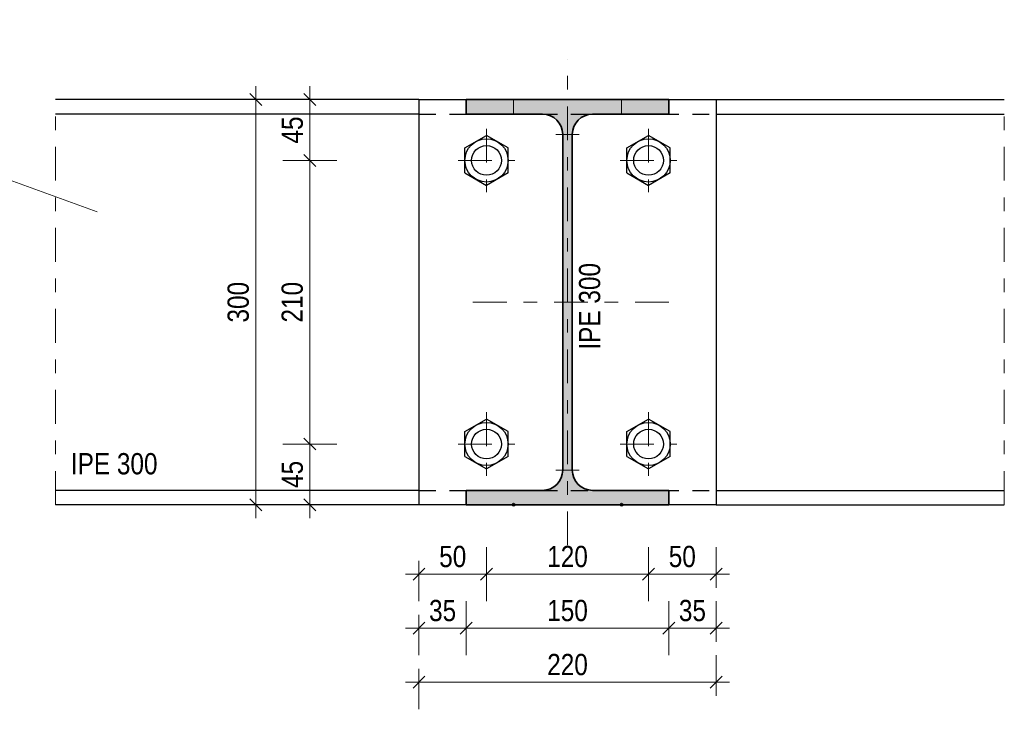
# Model space of a CAD drawing. Header units: millimetres. Extents: x -74 to 79, y 0 to 54.
# Tile 148 of 164: x 42.36 to 49.65, y 17.18 to 22.28. Entities that reach past the tile are written whole.
import ezdxf

# ---------------------------------------------------------------- set-up
doc = ezdxf.new("R2010")
doc.units = ezdxf.units.MM
doc.linetypes.add('DASHDOT', pattern=[1, 0.5, -0.25, 0, -0.25])
doc.linetypes.add('HIDDEN', pattern=[0.375, 0.25, -0.125])
doc.styles.add('Arial Narrow', font='ARIALN.TTF')
doc.dimstyles.new('Arch_Strakon_dimstyle', dxfattribs={"dimtxt": 15.75, "dimasz": 1, "dimexe": 1.25, "dimexo": 0.0625, "dimgap": 1, "dimtad": 0, "dimdec": 3, "dimzin": 12, "dimdsep": 46, "dimtxsty": 'Arial Narrow', "dimblk": 'Arrowhead_Tick', "dimsah": 1, "dimcen": 0, "dimse1": 1, "dimse2": 1, "dimclrd": 6, "dimclrt": 2, "dimazin": 0, "dimtfac": 1, "dimtdec": 4, "dimtmove": 0, "dimatfit": 3, "dimldrblk": 'NONE', "dimfxl": 1, "dimtvp": 1, "dimtolj": 1, "dimtzin": 0, "dimlwd": 13, "dimarcsym": 2})

# ---------------------------------------------------------------- blocks, each defined once
blk = doc.blocks.new('Arrowhead_Tick')
at = {"color": 0, "linetype": 'Continuous', "lineweight": -2}
for p, q in [((0, 20), (0, -10)), ((-1, 0), (0, 0)), ((10, 0), (0, 0))]:
    blk.add_line(p, q, dxfattribs=at)
at = {"color": 2, "linetype": 'Continuous', "lineweight": 35}
blk.add_line((4.42, 4.42), (-4.42, -4.42), dxfattribs=at)
blk = doc.blocks.new('*D211')
at = {"color": 6, "linetype": 'Continuous', "lineweight": 13}
blk.add_line((44.5117, 18.7003), (44.5117, 19.1303), dxfattribs=at)
at = {"layer": 'Defpoints', "color": 0}
for p in [(44.5117, 19.1403), (45.6094, 19.1403), (45.3194, 18.6903)]:
    blk.add_point(p, dxfattribs=at)
at = {"color": 6, "lineweight": 13, "xscale": 0.01, "yscale": 0.01, "zscale": 0.01}
for p, rotation in [((44.5117, 19.1403), 90), ((44.5117, 18.6903), 270)]:
    blk.add_blockref('Arrowhead_Tick', p, dxfattribs=dict(at, rotation=rotation))
at = {"color": 2, "lineweight": 35, "insert": (44.3817, 18.9153), "char_height": 0.1575, "attachment_point": 5, "rotation": 90, "style": 'Arial Narrow'}
blk.add_mtext('\\A1;45', dxfattribs=at)
blk = doc.blocks.new('_None')
blk = doc.blocks.new('*D212')
at = {"color": 6, "linetype": 'Continuous', "lineweight": 13}
blk.add_line((44.5117, 19.1503), (44.5117, 21.2303), dxfattribs=at)
at = {"layer": 'Defpoints', "color": 0}
for p in [(44.5117, 21.2403), (45.6094, 21.2403), (45.6094, 19.1403)]:
    blk.add_point(p, dxfattribs=at)
at = {"color": 6, "lineweight": 13, "xscale": 0.01, "yscale": 0.01, "zscale": 0.01}
for p, rotation in [((44.5117, 21.2403), 90), ((44.5117, 19.1403), 270)]:
    blk.add_blockref('Arrowhead_Tick', p, dxfattribs=dict(at, rotation=rotation))
at = {"color": 2, "lineweight": 35, "insert": (44.3813, 20.1903), "char_height": 0.1575, "attachment_point": 5, "rotation": 90, "style": 'Arial Narrow'}
blk.add_mtext('\\A1;210', dxfattribs=at)
blk = doc.blocks.new('*D213')
at = {"color": 6, "linetype": 'Continuous', "lineweight": 13}
blk.add_line((44.5117, 21.2503), (44.5117, 21.6803), dxfattribs=at)
at = {"layer": 'Defpoints', "color": 0}
for p in [(44.5117, 21.6903), (45.3194, 21.6903), (45.6094, 21.2403)]:
    blk.add_point(p, dxfattribs=at)
at = {"color": 6, "lineweight": 13, "xscale": 0.01, "yscale": 0.01, "zscale": 0.01}
for p, rotation in [((44.5117, 21.6903), 90), ((44.5117, 21.2403), 270)]:
    blk.add_blockref('Arrowhead_Tick', p, dxfattribs=dict(at, rotation=rotation))
at = {"color": 2, "lineweight": 35, "insert": (44.3817, 21.4653), "char_height": 0.1575, "attachment_point": 5, "rotation": 90, "style": 'Arial Narrow'}
blk.add_mtext('\\A1;45', dxfattribs=at)
blk = doc.blocks.new('*D214')
at = {"color": 6, "linetype": 'Continuous', "lineweight": 13}
blk.add_line((44.1117, 18.7003), (44.1117, 21.6803), dxfattribs=at)
at = {"layer": 'Defpoints', "color": 0}
for p in [(44.1117, 21.6903), (45.3194, 21.6903), (45.3194, 18.6903)]:
    blk.add_point(p, dxfattribs=at)
at = {"color": 6, "lineweight": 13, "xscale": 0.01, "yscale": 0.01, "zscale": 0.01}
for p, rotation in [((44.1117, 21.6903), 90), ((44.1117, 18.6903), 270)]:
    blk.add_blockref('Arrowhead_Tick', p, dxfattribs=dict(at, rotation=rotation))
at = {"color": 2, "lineweight": 35, "insert": (43.9813, 20.1903), "char_height": 0.1575, "attachment_point": 5, "rotation": 90, "style": 'Arial Narrow'}
blk.add_mtext('\\A1;300', dxfattribs=at)
blk = doc.blocks.new('*D215')
at = {"color": 6, "linetype": 'Continuous', "lineweight": 13}
blk.add_line((45.3294, 18.1761), (45.8094, 18.1761), dxfattribs=at)
at = {"layer": 'Defpoints', "color": 0}
for p in [(45.8194, 18.9556), (45.3194, 18.6903), (45.8194, 18.1761)]:
    blk.add_point(p, dxfattribs=at)
at = {"color": 6, "lineweight": 13, "xscale": 0.01, "yscale": 0.01, "zscale": 0.01}
blk.add_blockref('Arrowhead_Tick', (45.8194, 18.1761), dxfattribs=at)
at = {"color": 6, "lineweight": 13, "xscale": 0.01, "yscale": 0.01, "zscale": 0.01, "rotation": 180}
blk.add_blockref('Arrowhead_Tick', (45.3194, 18.1761), dxfattribs=at)
at = {"color": 2, "lineweight": 35, "insert": (45.5694, 18.3065), "char_height": 0.1575, "attachment_point": 5, "style": 'Arial Narrow'}
blk.add_mtext('\\A1;50', dxfattribs=at)
blk = doc.blocks.new('*D216')
at = {"color": 6, "linetype": 'Continuous', "lineweight": 13}
blk.add_line((45.8294, 18.1761), (47.0094, 18.1761), dxfattribs=at)
at = {"layer": 'Defpoints', "color": 0}
for p in [(45.8194, 18.9556), (47.0194, 18.9056), (47.0194, 18.1761)]:
    blk.add_point(p, dxfattribs=at)
at = {"color": 6, "lineweight": 13, "xscale": 0.01, "yscale": 0.01, "zscale": 0.01}
blk.add_blockref('Arrowhead_Tick', (47.0194, 18.1761), dxfattribs=at)
at = {"color": 6, "lineweight": 13, "xscale": 0.01, "yscale": 0.01, "zscale": 0.01, "rotation": 180}
blk.add_blockref('Arrowhead_Tick', (45.8194, 18.1761), dxfattribs=at)
at = {"color": 2, "lineweight": 35, "insert": (46.4194, 18.3065), "char_height": 0.1575, "attachment_point": 5, "style": 'Arial Narrow'}
blk.add_mtext('\\A1;120', dxfattribs=at)
blk = doc.blocks.new('*D217')
at = {"color": 6, "linetype": 'Continuous', "lineweight": 13}
blk.add_line((47.0294, 18.1761), (47.5094, 18.1761), dxfattribs=at)
at = {"layer": 'Defpoints', "color": 0}
for p in [(47.0194, 18.9056), (47.5194, 18.6903), (47.5194, 18.1761)]:
    blk.add_point(p, dxfattribs=at)
at = {"color": 6, "lineweight": 13, "xscale": 0.01, "yscale": 0.01, "zscale": 0.01}
blk.add_blockref('Arrowhead_Tick', (47.5194, 18.1761), dxfattribs=at)
at = {"color": 6, "lineweight": 13, "xscale": 0.01, "yscale": 0.01, "zscale": 0.01, "rotation": 180}
blk.add_blockref('Arrowhead_Tick', (47.0194, 18.1761), dxfattribs=at)
at = {"color": 2, "lineweight": 35, "insert": (47.2694, 18.3065), "char_height": 0.1575, "attachment_point": 5, "style": 'Arial Narrow'}
blk.add_mtext('\\A1;50', dxfattribs=at)
blk = doc.blocks.new('*D218')
at = {"color": 6, "linetype": 'Continuous', "lineweight": 13}
blk.add_line((45.3294, 17.7761), (45.6594, 17.7761), dxfattribs=at)
at = {"layer": 'Defpoints', "color": 0}
for p in [(45.3194, 18.6903), (45.6694, 18.6903), (45.6694, 17.7761)]:
    blk.add_point(p, dxfattribs=at)
at = {"color": 6, "lineweight": 13, "xscale": 0.01, "yscale": 0.01, "zscale": 0.01}
blk.add_blockref('Arrowhead_Tick', (45.6694, 17.7761), dxfattribs=at)
at = {"color": 6, "lineweight": 13, "xscale": 0.01, "yscale": 0.01, "zscale": 0.01, "rotation": 180}
blk.add_blockref('Arrowhead_Tick', (45.3194, 17.7761), dxfattribs=at)
at = {"color": 2, "lineweight": 35, "insert": (45.4944, 17.9065), "char_height": 0.1575, "attachment_point": 5, "style": 'Arial Narrow'}
blk.add_mtext('\\A1;35', dxfattribs=at)
blk = doc.blocks.new('*D219')
at = {"color": 6, "linetype": 'Continuous', "lineweight": 13}
blk.add_line((45.6794, 17.7761), (47.1594, 17.7761), dxfattribs=at)
at = {"layer": 'Defpoints', "color": 0}
for p in [(45.6694, 18.6903), (47.1694, 18.6903), (47.1694, 17.7761)]:
    blk.add_point(p, dxfattribs=at)
at = {"color": 6, "lineweight": 13, "xscale": 0.01, "yscale": 0.01, "zscale": 0.01}
blk.add_blockref('Arrowhead_Tick', (47.1694, 17.7761), dxfattribs=at)
at = {"color": 6, "lineweight": 13, "xscale": 0.01, "yscale": 0.01, "zscale": 0.01, "rotation": 180}
blk.add_blockref('Arrowhead_Tick', (45.6694, 17.7761), dxfattribs=at)
at = {"color": 2, "lineweight": 35, "insert": (46.4194, 17.9065), "char_height": 0.1575, "attachment_point": 5, "style": 'Arial Narrow'}
blk.add_mtext('\\A1;150', dxfattribs=at)
blk = doc.blocks.new('*D220')
at = {"color": 6, "linetype": 'Continuous', "lineweight": 13}
blk.add_line((47.1794, 17.7761), (47.5094, 17.7761), dxfattribs=at)
at = {"layer": 'Defpoints', "color": 0}
for p in [(47.1694, 18.6903), (47.5194, 18.6903), (47.5194, 17.7761)]:
    blk.add_point(p, dxfattribs=at)
at = {"color": 6, "lineweight": 13, "xscale": 0.01, "yscale": 0.01, "zscale": 0.01}
blk.add_blockref('Arrowhead_Tick', (47.5194, 17.7761), dxfattribs=at)
at = {"color": 6, "lineweight": 13, "xscale": 0.01, "yscale": 0.01, "zscale": 0.01, "rotation": 180}
blk.add_blockref('Arrowhead_Tick', (47.1694, 17.7761), dxfattribs=at)
at = {"color": 2, "lineweight": 35, "insert": (47.3444, 17.9065), "char_height": 0.1575, "attachment_point": 5, "style": 'Arial Narrow'}
blk.add_mtext('\\A1;35', dxfattribs=at)
blk = doc.blocks.new('*D221')
at = {"color": 6, "linetype": 'Continuous', "lineweight": 13}
blk.add_line((45.3294, 17.3761), (47.5094, 17.3761), dxfattribs=at)
at = {"layer": 'Defpoints', "color": 0}
for p in [(45.3194, 18.6903), (47.5194, 18.6903), (47.5194, 17.3761)]:
    blk.add_point(p, dxfattribs=at)
at = {"color": 6, "lineweight": 13, "xscale": 0.01, "yscale": 0.01, "zscale": 0.01}
blk.add_blockref('Arrowhead_Tick', (47.5194, 17.3761), dxfattribs=at)
at = {"color": 6, "lineweight": 13, "xscale": 0.01, "yscale": 0.01, "zscale": 0.01, "rotation": 180}
blk.add_blockref('Arrowhead_Tick', (45.3194, 17.3761), dxfattribs=at)
at = {"color": 2, "lineweight": 35, "insert": (46.4194, 17.5065), "char_height": 0.1575, "attachment_point": 5, "style": 'Arial Narrow'}
blk.add_mtext('\\A1;220', dxfattribs=at)

msp = doc.modelspace()

# ---------------------------------------------------------------- hatches: boundary and pattern name
at = {"lineweight": 18, "true_color": 0x4682b4}
msp.add_hatch(color=145, dxfattribs=at).paths.add_polyline_path([(45.669418, 18.6903121), (47.169418, 18.6903121), (47.169418, 18.7973121), (46.604918, 18.7973121), (46.6023289, 18.7973345), (46.5997406, 18.7974015), (46.5971538, 18.7975132), (46.5945693, 18.7976695), (46.5919879, 18.7978705), (46.5894104, 18.7981159), (46.5868375, 18.7984058), (46.58427, 18.7987401), (46.5817086, 18.7991186), (46.5791541, 18.7995413), (46.5766074, 18.800008), (46.574069, 18.8005186), (46.5715399, 18.8010729), (46.5690206, 18.8016709), (46.5665121, 18.8023122), (46.5640151, 18.8029967), (46.5615302, 18.8037242), (46.5590582, 18.8044945), (46.5565999, 18.8053073), (46.554156, 18.8061625), (46.5517273, 18.8070597), (46.5493143, 18.8079987), (46.546918, 18.8089792), (46.5445389, 18.8100009), (46.5421778, 18.8110636), (46.5398354, 18.8121668), (46.5375124, 18.8133103), (46.5352095, 18.8144937), (46.5329274, 18.8157167), (46.5306667, 18.8169789), (46.5284281, 18.81828), (46.5262123, 18.8196195), (46.52402, 18.820997), (46.5218518, 18.8224122), (46.5197083, 18.8238646), (46.5175902, 18.8253537), (46.5154981, 18.8268792), (46.5134327, 18.8284406), (46.5113945, 18.8300374), (46.5093842, 18.8316692), (46.5074024, 18.8333354), (46.5054496, 18.8350355), (46.5035264, 18.8367691), (46.5016335, 18.8385357), (46.4997713, 18.8403346), (46.4979405, 18.8421655), (46.4961415, 18.8440276), (46.494375, 18.8459206), (46.4926414, 18.8478437), (46.4909412, 18.8497965), (46.489275, 18.8517784), (46.4876433, 18.8537887), (46.4860465, 18.8558268), (46.4844851, 18.8578923), (46.4829596, 18.8599843), (46.4814704, 18.8621024), (46.480018, 18.8642459), (46.4786029, 18.8664141), (46.4772253, 18.8686065), (46.4758858, 18.8708222), (46.4745848, 18.8730608), (46.4733226, 18.8753215), (46.4720996, 18.8776037), (46.4709162, 18.8799066), (46.4697727, 18.8822296), (46.4686694, 18.884572), (46.4676068, 18.886933), (46.4665851, 18.8893121), (46.4656046, 18.8917085), (46.4646656, 18.8941214), (46.4637683, 18.8965502), (46.4629132, 18.8989941), (46.4621003, 18.9014524), (46.46133, 18.9039243), (46.4606025, 18.9064092), (46.459918, 18.9089063), (46.4592767, 18.9114148), (46.4586788, 18.913934), (46.4581245, 18.9164631), (46.4576139, 18.9190015), (46.4571471, 18.9215483), (46.4567245, 18.9241027), (46.4563459, 18.9266641), (46.4560117, 18.9292316), (46.4557218, 18.9318045), (46.4554763, 18.9343821), (46.4552754, 18.9369635), (46.4551191, 18.9395479), (46.4550074, 18.9421347), (46.4549403, 18.944723), (46.454918, 18.9473121), (46.454918, 21.4333121), (46.4549403, 21.4359012), (46.4550074, 21.4384896), (46.4551191, 21.4410763), (46.4552754, 21.4436608), (46.4554763, 21.4462422), (46.4557218, 21.4488197), (46.4560117, 21.4513926), (46.4563459, 21.4539602), (46.4567245, 21.4565215), (46.4571471, 21.459076), (46.4576139, 21.4616228), (46.4581245, 21.4641611), (46.4586788, 21.4666903), (46.4592767, 21.4692095), (46.459918, 21.471718), (46.4606025, 21.4742151), (46.46133, 21.4767), (46.4621003, 21.4791719), (46.4629132, 21.4816302), (46.4637683, 21.4840741), (46.4646656, 21.4865029), (46.4656046, 21.4889158), (46.4665851, 21.4913121), (46.4676068, 21.4936912), (46.4686694, 21.4960523), (46.4697727, 21.4983947), (46.4709162, 21.5007177), (46.4720996, 21.5030206), (46.4733226, 21.5053028), (46.4745848, 21.5075635), (46.4758858, 21.509802), (46.4772253, 21.5120178), (46.4786029, 21.5142101), (46.480018, 21.5163784), (46.4814704, 21.5185218), (46.4829596, 21.5206399), (46.4844851, 21.522732), (46.4860465, 21.5247974), (46.4876433, 21.5268356), (46.489275, 21.5288459), (46.4909412, 21.5308277), (46.4926414, 21.5327805), (46.494375, 21.5347037), (46.4961415, 21.5365966), (46.4979405, 21.5384588), (46.4997713, 21.5402896), (46.5016335, 21.5420886), (46.5035264, 21.5438551), (46.5054496, 21.5455887), (46.5074024, 21.5472889), (46.5093842, 21.5489551), (46.5113945, 21.5505869), (46.5134327, 21.5521837), (46.5154981, 21.553745), (46.5175902, 21.5552705), (46.5197083, 21.5567597), (46.5218518, 21.5582121), (46.52402, 21.5596273), (46.5262123, 21.5610048), (46.5284281, 21.5623443), (46.5306667, 21.5636453), (46.5329274, 21.5649075), (46.5352095, 21.5661305), (46.5375124, 21.567314), (46.5398354, 21.5684575), (46.5421778, 21.5695607), (46.5445389, 21.5706233), (46.546918, 21.5716451), (46.5493143, 21.5726256), (46.5517273, 21.5735646), (46.554156, 21.5744618), (46.5565999, 21.5753169), (46.5590582, 21.5761298), (46.5615302, 21.5769001), (46.5640151, 21.5776276), (46.5665121, 21.5783121), (46.5690206, 21.5789534), (46.5715399, 21.5795513), (46.574069, 21.5801057), (46.5766074, 21.5806163), (46.5791541, 21.581083), (46.5817086, 21.5815057), (46.58427, 21.5818842), (46.5868375, 21.5822185), (46.5894104, 21.5825084), (46.5919879, 21.5827538), (46.5945693, 21.5829547), (46.5971538, 21.5831111), (46.5997406, 21.5832228), (46.6023289, 21.5832898), (46.604918, 21.5833121), (47.169418, 21.5833121), (47.169418, 21.6903121), (45.669418, 21.6903121), (45.669418, 21.5833121), (46.233918, 21.5833121), (46.2365071, 21.5832898), (46.2390954, 21.5832228), (46.2416822, 21.5831111), (46.2442667, 21.5829547), (46.246848, 21.5827538), (46.2494256, 21.5825084), (46.2519985, 21.5822185), (46.254566, 21.5818842), (46.2571274, 21.5815057), (46.2596818, 21.581083), (46.2622286, 21.5806163), (46.264767, 21.5801057), (46.2672961, 21.5795513), (46.2698153, 21.5789534), (46.2723239, 21.5783121), (46.2748209, 21.5776276), (46.2773058, 21.5769001), (46.2797778, 21.5761298), (46.2822361, 21.5753169), (46.28468, 21.5744618), (46.2871087, 21.5735646), (46.2895216, 21.5726256), (46.291918, 21.5716451), (46.2942971, 21.5706233), (46.2966582, 21.5695607), (46.2990006, 21.5684575), (46.3013236, 21.567314), (46.3036265, 21.5661305), (46.3059086, 21.5649075), (46.3081693, 21.5636453), (46.3104079, 21.5623443), (46.3126237, 21.5610048), (46.314816, 21.5596273), (46.3169842, 21.5582121), (46.3191277, 21.5567597), (46.3212458, 21.5552705), (46.3233379, 21.553745), (46.3254033, 21.5521837), (46.3274415, 21.5505869), (46.3294518, 21.5489551), (46.3314336, 21.5472889), (46.3333864, 21.5455887), (46.3353095, 21.5438551), (46.3372025, 21.5420886), (46.3390646, 21.5402896), (46.3408955, 21.5384588), (46.3426944, 21.5365966), (46.344461, 21.5347037), (46.3461946, 21.5327805), (46.3478948, 21.5308277), (46.349561, 21.5288459), (46.3511927, 21.5268356), (46.3527895, 21.5247974), (46.3543509, 21.522732), (46.3558764, 21.5206399), (46.3573656, 21.5185218), (46.358818, 21.5163784), (46.3602331, 21.5142101), (46.3616107, 21.5120178), (46.3629501, 21.509802), (46.3642512, 21.5075635), (46.3655134, 21.5053028), (46.3667364, 21.5030206), (46.3679198, 21.5007177), (46.3690633, 21.4983947), (46.3701666, 21.4960523), (46.3712292, 21.4936912), (46.3722509, 21.4913121), (46.3732314, 21.4889158), (46.3741704, 21.4865029), (46.3750676, 21.4840741), (46.3759228, 21.4816302), (46.3767356, 21.4791719), (46.3775059, 21.4767), (46.3782334, 21.4742151), (46.378918, 21.471718), (46.3795593, 21.4692095), (46.3801572, 21.4666903), (46.3807115, 21.4641611), (46.3812221, 21.4616228), (46.3816888, 21.459076), (46.3821115, 21.4565215), (46.3824901, 21.4539602), (46.3828243, 21.4513926), (46.3831142, 21.4488197), (46.3833597, 21.4462422), (46.3835606, 21.4436608), (46.3837169, 21.4410763), (46.3838286, 21.4384896), (46.3838956, 21.4359012), (46.383918, 21.4333121), (46.383918, 18.9473121), (46.3838956, 18.944723), (46.3838286, 18.9421347), (46.3837169, 18.9395479), (46.3835606, 18.9369635), (46.3833597, 18.9343821), (46.3831142, 18.9318045), (46.3828243, 18.9292316), (46.3824901, 18.9266641), (46.3821115, 18.9241027), (46.3816888, 18.9215483), (46.3812221, 18.9190015), (46.3807115, 18.9164631), (46.3801572, 18.913934), (46.3795593, 18.9114148), (46.378918, 18.9089063), (46.3782334, 18.9064092), (46.3775059, 18.9039243), (46.3767356, 18.9014524), (46.3759228, 18.8989941), (46.3750676, 18.8965502), (46.3741704, 18.8941214), (46.3732314, 18.8917085), (46.3722509, 18.8893121), (46.3712292, 18.886933), (46.3701666, 18.884572), (46.3690633, 18.8822296), (46.3679198, 18.8799066), (46.3667364, 18.8776037), (46.3655134, 18.8753215), (46.3642512, 18.8730608), (46.3629501, 18.8708222), (46.3616107, 18.8686065), (46.3602331, 18.8664141), (46.358818, 18.8642459), (46.3573656, 18.8621024), (46.3558764, 18.8599843), (46.3543509, 18.8578923), (46.3527895, 18.8558268), (46.3511927, 18.8537887), (46.349561, 18.8517784), (46.3478948, 18.8497965), (46.3461946, 18.8478437), (46.344461, 18.8459206), (46.3426944, 18.8440276), (46.3408955, 18.8421655), (46.3390646, 18.8403346), (46.3372025, 18.8385357), (46.3353095, 18.8367691), (46.3333864, 18.8350355), (46.3314336, 18.8333354), (46.3294518, 18.8316692), (46.3274415, 18.8300374), (46.3254033, 18.8284406), (46.3233379, 18.8268792), (46.3212458, 18.8253537), (46.3191277, 18.8238646), (46.3169842, 18.8224122), (46.314816, 18.820997), (46.3126237, 18.8196195), (46.3104079, 18.81828), (46.3081693, 18.8169789), (46.3059086, 18.8157167), (46.3036265, 18.8144937), (46.3013236, 18.8133103), (46.2990006, 18.8121668), (46.2966582, 18.8110636), (46.2942971, 18.8100009), (46.291918, 18.8089792), (46.2895216, 18.8079987), (46.2871087, 18.8070597), (46.28468, 18.8061625), (46.2822361, 18.8053073), (46.2797778, 18.8044945), (46.2773058, 18.8037242), (46.2748209, 18.8029967), (46.2723239, 18.8023122), (46.2698153, 18.8016709), (46.2672961, 18.8010729), (46.264767, 18.8005186), (46.2622286, 18.800008), (46.2596818, 18.7995413), (46.2571274, 18.7991186), (46.254566, 18.7987401), (46.2519985, 18.7984058), (46.2494256, 18.7981159), (46.246848, 18.7978705), (46.2442667, 18.7976695), (46.2416822, 18.7975132), (46.2390954, 18.7974015), (46.2365071, 18.7973345), (46.233918, 18.7973121), (45.669418, 18.7973121)])

# ---------------------------------------------------------------- linework, layer by layer
at = {"color": 5, "linetype": 'Continuous', "lineweight": 18}
msp.add_line((39.0140994, 22.2821767), (42.9353105, 20.8585278), dxfattribs=at)
at = {"color": 9, "linetype": 'DASHDOT', "lineweight": 0, "ltscale": 0.5}
for p, q in [((46.419418, 18.3903121), (46.419418, 21.9903121)), ((47.169418, 20.1903121), (45.669418, 20.1903121))]:
    msp.add_line(p, q, dxfattribs=at)
at = {"color": 3, "linetype": 'Continuous', "lineweight": 25}
for p, q in [((45.319418, 21.6903121), (42.6265944, 21.6903121)), ((45.319418, 21.6903121), (47.519418, 21.6903121)), ((45.319418, 21.6903121), (45.319418, 18.6903121)), ((47.519418, 21.6903121), (47.519418, 18.6903121)), ((47.519418, 21.6903121), (49.6542617, 21.6903121)), ((45.319418, 21.5833121), (42.6265944, 21.5833121)), ((47.519418, 21.5833121), (49.6542617, 21.5833121)), ((45.659418, 21.3326882), (45.819418, 21.4250642)), ((45.979418, 21.3326882), (45.819418, 21.4250642)), ((46.859418, 21.3326882), (47.019418, 21.4250642)), ((47.179418, 21.3326882), (47.019418, 21.4250642)), ((45.659418, 21.1479361), (45.659418, 21.3326882)), ((45.979418, 21.1479361), (45.979418, 21.3326882)), ((46.859418, 21.1479361), (46.859418, 21.3326882)), ((47.179418, 21.1479361), (47.179418, 21.3326882)), ((45.659418, 21.1479361), (45.819418, 21.05556)), ((45.979418, 21.1479361), (45.819418, 21.05556)), ((46.859418, 21.1479361), (47.019418, 21.05556)), ((47.179418, 21.1479361), (47.019418, 21.05556)), ((45.659418, 19.2326882), (45.819418, 19.3250642)), ((45.979418, 19.2326882), (45.819418, 19.3250642)), ((46.859418, 19.2326882), (47.019418, 19.3250642)), ((47.179418, 19.2326882), (47.019418, 19.3250642)), ((45.659418, 19.0479361), (45.659418, 19.2326882)), ((45.979418, 19.0479361), (45.979418, 19.2326882)), ((46.859418, 19.0479361), (46.859418, 19.2326882)), ((47.179418, 19.0479361), (47.179418, 19.2326882)), ((45.659418, 19.0479361), (45.819418, 18.95556)), ((45.979418, 19.0479361), (45.819418, 18.95556)), ((46.859418, 19.0479361), (47.019418, 18.95556)), ((47.179418, 19.0479361), (47.019418, 18.95556)), ((45.319418, 18.7973121), (42.6265944, 18.7973121)), ((47.519418, 18.7973121), (49.6542617, 18.7973121)), ((45.319418, 18.6903121), (42.6265944, 18.6903121)), ((47.519418, 18.6903121), (45.319418, 18.6903121)), ((47.519418, 18.6903121), (49.6542617, 18.6903121))]:
    msp.add_line(p, q, dxfattribs=at)
at = {"color": 5, "linetype": 'DASHDOT', "lineweight": 18, "ltscale": 0.5}
for p, q in [((42.6265944, 18.6903121), (42.6265944, 21.6903121)), ((49.6542617, 18.6903121), (49.6542617, 21.6903121)), ((45.819418, 21.4750642), (45.819418, 21.00556)), ((47.019418, 21.4750642), (47.019418, 21.00556)), ((45.609418, 21.2403121), (46.029418, 21.2403121)), ((46.809418, 21.2403121), (47.229418, 21.2403121)), ((45.819418, 19.3750642), (45.819418, 18.90556)), ((47.019418, 19.3750642), (47.019418, 18.90556)), ((45.609418, 19.1403121), (46.029418, 19.1403121)), ((46.809418, 19.1403121), (47.229418, 19.1403121))]:
    msp.add_line(p, q, dxfattribs=at)
at = {"color": 2, "linetype": 'Continuous', "lineweight": 35}
for p, q in [((45.669418, 21.6903121), (47.169418, 21.6903121)), ((45.669418, 21.6903121), (45.669418, 21.5833121)), ((47.169418, 21.6903121), (47.169418, 21.5833121)), ((45.669418, 21.5833121), (46.233918, 21.5833121)), ((47.169418, 21.5833121), (46.604918, 21.5833121)), ((46.383918, 18.9473121), (46.383918, 21.4333121)), ((46.454918, 18.9473121), (46.454918, 21.4333121)), ((45.669418, 18.7973121), (46.233918, 18.7973121)), ((45.669418, 18.7973121), (45.669418, 18.6903121)), ((47.169418, 18.7973121), (46.604918, 18.7973121)), ((47.169418, 18.7973121), (47.169418, 18.6903121)), ((45.669418, 18.6903121), (47.169418, 18.6903121))]:
    msp.add_line(p, q, dxfattribs=at)
at = {"color": 9, "linetype": 'Continuous', "lineweight": 0}
for p, q in [((46.019418, 21.6903121), (46.019418, 21.5833121)), ((46.819418, 21.6903121), (46.819418, 21.5833121)), ((46.333918, 21.4333121), (46.504918, 21.4333121)), ((46.333918, 18.9473121), (46.504918, 18.9473121))]:
    msp.add_line(p, q, dxfattribs=at)
at = {"color": 3, "linetype": 'HIDDEN', "lineweight": 25, "ltscale": 0.5}
for p, q in [((45.319418, 21.5833121), (47.519418, 21.5833121)), ((45.319418, 18.7973121), (47.519418, 18.7973121))]:
    msp.add_line(p, q, dxfattribs=at)
at = {"color": 3, "linetype": 'Continuous', "lineweight": 25}
for centre, radius in [((45.819418, 21.2403121), 0.16), ((47.019418, 21.2403121), 0.16), ((45.819418, 21.2403121), 0.11), ((47.019418, 21.2403121), 0.11), ((45.819418, 19.1403121), 0.16), ((47.019418, 19.1403121), 0.16), ((45.819418, 19.1403121), 0.11), ((47.019418, 19.1403121), 0.11)]:
    msp.add_circle(centre, radius, dxfattribs=at)
at = {"color": 9, "linetype": 'Continuous', "lineweight": 0}
for centre in [(46.019418, 18.6903121), (46.819418, 18.6903121)]:
    msp.add_circle(centre, 0.0111, dxfattribs=at)
at = {"color": 2, "linetype": 'Continuous', "lineweight": 35}
for centre, start, end in [((46.233918, 21.4333121), 0, 90), ((46.604918, 21.4333121), 90, 180), ((46.233918, 18.9473121), 270, 0), ((46.604918, 18.9473121), 180, 270)]:
    msp.add_arc(centre, 0.15, start, end, dxfattribs=at)

# ---------------------------------------------------------------- texts
at = {"color": 2, "lineweight": 35, "style": 'Arial Narrow'}
msp.add_text('IPE 300', height=0.1575, rotation=90, dxfattribs=at).set_placement((46.661515, 19.8388861))
msp.add_text('IPE 300', height=0.1575, dxfattribs=at).set_placement((42.741066, 18.9156526))

# ---------------------------------------------------------------- dimensions: what is measured, and where the dimension line sits
at = {"lineweight": 35}
for base, p1, p2, text, picture, middle in [((44.1117495, 21.6903121), (45.319418, 18.6903121), (45.319418, 21.6903121), '300', '*D214', (44.1117495, 20.1903121)), ((44.5117495, 21.6903121), (45.609418, 21.2403121), (45.319418, 21.6903121), '45', '*D213', (44.5117495, 21.4653121)), ((44.5117495, 21.2403121), (45.609418, 19.1403121), (45.609418, 21.2403121), '210', '*D212', (44.5117495, 20.1903121)), ((44.5117495, 19.1403121), (45.319418, 18.6903121), (45.609418, 19.1403121), '45', '*D211', (44.5117495, 18.9153121))]:
    dim = msp.add_linear_dim(base=base, p1=p1, p2=p2, angle=90, text=text, dimstyle='Arch_Strakon_dimstyle', override={"dimscale": 0.01, "dimtxt": 15.75, "dimasz": 1, "dimgap": 5, "dimtad": 1, "dimjust": 0, "dimtih": 0, "dimtoh": 0, "dimdec": 6, "dimdsep": 46, "dimtxsty": 'Arial Narrow', "dimclrd": 6, "dimclrt": 2, "dimtix": 1, "dimtofl": 255, "dimtmove": 0, "dimatfit": 2, "dimfxl": 0, "dimfxlon": 0, "dimtvp": 31.746032, "dimlwd": 13}, dxfattribs=at)
    dim.commit()
    dim.dimension.update_dxf_attribs({"geometry": picture, "text_midpoint": middle, "dimtype": 160})
for base, p1, p2, text, picture, middle in [((45.819418, 18.1760683), (45.319418, 18.6903121), (45.819418, 18.95556), '50', '*D215', (45.569418, 18.1760683)), ((47.019418, 18.1760683), (45.819418, 18.95556), (47.019418, 18.90556), '120', '*D216', (46.419418, 18.1760683)), ((47.519418, 18.1760683), (47.019418, 18.90556), (47.519418, 18.6903121), '50', '*D217', (47.269418, 18.1760683)), ((45.669418, 17.7760683), (45.319418, 18.6903121), (45.669418, 18.6903121), '35', '*D218', (45.494418, 17.7760683)), ((47.519418, 17.3760683), (45.319418, 18.6903121), (47.519418, 18.6903121), '220', '*D221', (46.419418, 17.3760683)), ((47.169418, 17.7760683), (45.669418, 18.6903121), (47.169418, 18.6903121), '150', '*D219', (46.419418, 17.7760683)), ((47.519418, 17.7760683), (47.169418, 18.6903121), (47.519418, 18.6903121), '35', '*D220', (47.344418, 17.7760683))]:
    dim = msp.add_linear_dim(base=base, p1=p1, p2=p2, text=text, dimstyle='Arch_Strakon_dimstyle', override={"dimscale": 0.01, "dimtxt": 15.75, "dimasz": 1, "dimgap": 5, "dimtad": 1, "dimjust": 0, "dimtih": 0, "dimtoh": 0, "dimdec": 6, "dimdsep": 46, "dimtxsty": 'Arial Narrow', "dimclrd": 6, "dimclrt": 2, "dimtix": 1, "dimtofl": 255, "dimtmove": 0, "dimatfit": 2, "dimfxl": 0, "dimfxlon": 0, "dimtvp": 31.746032, "dimlwd": 13}, dxfattribs=at)
    dim.commit()
    dim.dimension.update_dxf_attribs({"geometry": picture, "text_midpoint": middle, "dimtype": 160})

doc.saveas('drawing.dxf')
